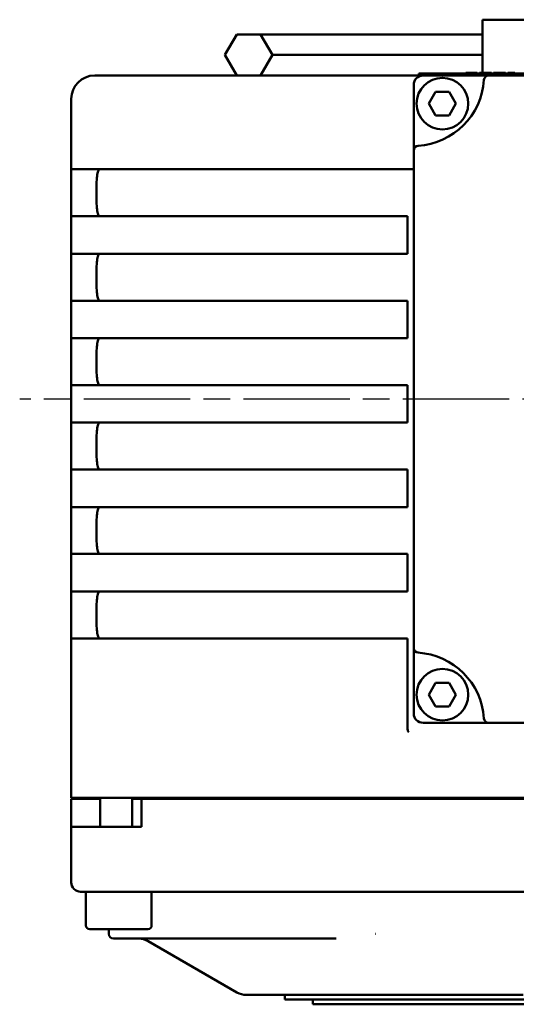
# Model space of a CAD drawing. Header units: millimetres. Extents: x 0 to 840, y 0 to 594.
# Tile 3 of 10: x 193 to 246, y 92 to 197. Entities that reach past the tile are written whole.
import ezdxf

# ---------------------------------------------------------------- set-up
doc = ezdxf.new("R2010")
doc.units = ezdxf.units.MM
doc.header["$LTSCALE"] = 2
doc.linetypes.add('CHAIN', pattern=[0.7087, 0.4724, -0.0591, 0.1181, -0.0591])
doc.layers.add('Видимый контур (ГОСТ)', color=7, linetype='Continuous', lineweight=50)
doc.layers.add('Маркер центра (ГОСТ)', color=7, linetype='Continuous', lineweight=25)

msp = doc.modelspace()

# ---------------------------------------------------------------- linework, layer by layer
at = {"layer": 'Видимый контур (ГОСТ)'}
for p, q in [((272.686, 196.966), (242.529, 196.966)), ((242.529, 193.536), (242.529, 196.966)), ((216.341, 195.402), (215.075, 193.209)), ((216.343, 195.402), (215.077, 193.209)), ((216.343, 195.402), (216.341, 195.402)), ((218.876, 195.402), (216.343, 195.402)), ((227.829, 195.402), (218.876, 195.402)), ((220.142, 193.209), (218.876, 195.402)), ((242.529, 195.402), (227.829, 195.402)), ((215.077, 193.209), (215.075, 193.209)), ((216.341, 191.016), (215.075, 193.209)), ((215.077, 193.209), (216.343, 191.016)), ((218.876, 191.016), (220.142, 193.209)), ((227.829, 193.209), (220.142, 193.209)), ((242.529, 193.209), (227.829, 193.209)), ((242.529, 191.316), (242.529, 193.536)), ((217.736, 191.016), (201.2, 191.016)), ((236.2, 191.016), (217.736, 191.016)), ((235.755, 191.216), (279.047, 191.216)), ((235.755, 191.016), (235.755, 191.216)), ((241.681, 191.016), (236.2, 191.016)), ((240.762, 191.316), (240.801, 191.316)), ((240.762, 191.316), (240.762, 191.216)), ((240.801, 191.316), (240.979, 191.316)), ((240.801, 191.316), (240.801, 191.216)), ((240.979, 191.316), (241.4, 191.316)), ((241.4, 191.316), (241.922, 191.316)), ((243.185, 191.016), (241.681, 191.016)), ((241.922, 191.316), (241.922, 191.216)), ((241.922, 191.316), (241.958, 191.316)), ((241.958, 191.316), (241.958, 191.216)), ((241.958, 191.316), (241.977, 191.316)), ((241.977, 191.316), (241.977, 191.216)), ((242.217, 191.316), (242.217, 191.216)), ((242.217, 191.316), (242.856, 191.316)), ((242.856, 191.316), (243.496, 191.316)), ((313.716, 191.016), (243.185, 191.016)), ((243.496, 191.316), (243.496, 191.216)), ((243.718, 191.316), (243.718, 191.216)), ((243.718, 191.316), (244.356, 191.316)), ((244.356, 191.316), (244.997, 191.316)), ((244.997, 191.316), (244.997, 191.216)), ((245.228, 191.316), (245.985, 191.316)), ((245.228, 191.316), (245.228, 191.216)), ((245.985, 191.316), (245.985, 191.216)), ((235.2, 190.016), (235.2, 184.535)), ((236.82, 188.02), (237.542, 189.27)), ((237.542, 189.27), (238.985, 189.27)), ((238.985, 189.27), (239.707, 188.02)), ((198.7, 188.516), (198.7, 181.016)), ((237.542, 186.77), (236.82, 188.02)), ((239.707, 188.02), (238.985, 186.77)), ((238.985, 186.77), (237.542, 186.77)), ((235.2, 184.535), (235.2, 183.031)), ((235.2, 183.031), (235.2, 130)), ((198.7, 181.016), (198.7, 176.016)), ((199.433, 181.016), (198.7, 181.016)), ((199.433, 181.016), (215.968, 181.016)), ((217.736, 181.016), (215.968, 181.016)), ((217.736, 181.016), (234.2, 181.016)), ((234.2, 181.016), (235.2, 181.016)), ((198.7, 176.016), (198.7, 172.016)), ((198.7, 176.016), (199.433, 176.016)), ((215.968, 176.016), (199.433, 176.016)), ((215.968, 176.016), (217.736, 176.016)), ((234.529, 176.016), (217.736, 176.016)), ((234.529, 172.016), (234.529, 176.016)), ((198.7, 172.016), (198.7, 167.016)), ((199.433, 172.016), (198.7, 172.016)), ((199.433, 172.016), (215.968, 172.016)), ((217.736, 172.016), (215.968, 172.016)), ((217.736, 172.016), (234.529, 172.016)), ((198.7, 167.016), (198.7, 163.016)), ((198.7, 167.016), (199.433, 167.016)), ((215.968, 167.016), (199.433, 167.016)), ((215.968, 167.016), (217.736, 167.016)), ((234.529, 167.016), (217.736, 167.016)), ((234.529, 163.016), (234.529, 167.016)), ((198.7, 163.016), (198.7, 158.016)), ((199.433, 163.016), (198.7, 163.016)), ((199.433, 163.016), (215.968, 163.016)), ((217.736, 163.016), (215.968, 163.016)), ((217.736, 163.016), (234.529, 163.016)), ((198.7, 158.016), (199.433, 158.016)), ((198.7, 158.016), (198.7, 154.016)), ((215.968, 158.016), (199.433, 158.016)), ((215.968, 158.016), (217.736, 158.016)), ((234.529, 158.016), (217.736, 158.016)), ((234.529, 154.016), (234.529, 158.016)), ((198.7, 154.016), (198.7, 149.016)), ((199.433, 154.016), (198.7, 154.016)), ((199.433, 154.016), (215.968, 154.016)), ((217.736, 154.016), (215.968, 154.016)), ((217.736, 154.016), (234.529, 154.016)), ((198.7, 149.016), (199.433, 149.016)), ((198.7, 149.016), (198.7, 145.016)), ((215.968, 149.016), (199.433, 149.016)), ((215.968, 149.016), (217.736, 149.016)), ((234.529, 149.016), (217.736, 149.016)), ((234.529, 145.016), (234.529, 149.016)), ((199.433, 145.016), (198.7, 145.016)), ((198.7, 145.016), (198.7, 140.016)), ((199.433, 145.016), (215.968, 145.016)), ((217.736, 145.016), (215.968, 145.016)), ((217.736, 145.016), (234.529, 145.016)), ((198.7, 140.016), (198.7, 136.016)), ((198.7, 140.016), (199.433, 140.016)), ((215.968, 140.016), (199.433, 140.016)), ((215.968, 140.016), (217.736, 140.016)), ((234.529, 140.016), (217.736, 140.016)), ((234.529, 136.016), (234.529, 140.016)), ((198.7, 136.016), (198.7, 131.016)), ((199.433, 136.016), (198.7, 136.016)), ((199.433, 136.016), (215.968, 136.016)), ((217.736, 136.016), (215.968, 136.016)), ((217.736, 136.016), (234.529, 136.016)), ((198.7, 131.016), (201.2, 131.016)), ((198.7, 131.016), (198.7, 114.016)), ((234.529, 131.016), (201.2, 131.016)), ((234.529, 121.483), (234.529, 131.016)), ((235.2, 130), (235.2, 128.497)), ((235.2, 128.497), (235.2, 123.016)), ((236.82, 125.02), (237.542, 126.27)), ((237.542, 126.27), (238.985, 126.27)), ((238.985, 126.27), (239.707, 125.02)), ((237.542, 123.77), (236.82, 125.02)), ((239.707, 125.02), (238.985, 123.77)), ((238.985, 123.77), (237.542, 123.77)), ((236.2, 122.016), (241.681, 122.016)), ((241.681, 122.016), (243.185, 122.016)), ((243.185, 122.016), (313.716, 122.016)), ((201.2, 114.016), (198.7, 114.016)), ((201.769, 113.916), (198.7, 113.916)), ((198.7, 113.916), (198.7, 110.916)), ((319.2, 114.016), (201.2, 114.016)), ((201.769, 110.916), (201.769, 114.016)), ((206.2, 113.916), (205.18, 113.916)), ((205.18, 113.916), (205.18, 110.916)), ((205.769, 113.916), (205.769, 114.016)), ((314.2, 113.916), (206.2, 113.916)), ((206.2, 113.916), (206.2, 110.916)), ((238.787, 114.016), (238.787, 113.916)), ((198.7, 110.916), (201.2, 110.916)), ((198.7, 110.916), (198.7, 105.016)), ((206.2, 110.916), (201.2, 110.916)), ((201.2, 104.016), (199.7, 104.016)), ((200.269, 100.416), (200.269, 104.016)), ((201.2, 104.016), (319.2, 104.016)), ((207.269, 100.416), (207.269, 104.016)), ((206.869, 100.016), (200.669, 100.016)), ((202.7, 100.016), (202.7, 99.516)), ((203.629, 99.016), (203.2, 99.016)), ((203.629, 99.016), (209.134, 99.016)), ((206.901, 98.748), (216.365, 93.284)), ((209.629, 99.016), (209.134, 99.016)), ((209.629, 99.016), (226.94, 99.016)), ((217.365, 93.016), (245.567, 93.016)), ((221.454, 93.016), (221.454, 92.516)), ((221.454, 92.516), (235.755, 92.516)), ((224.454, 92.516), (224.454, 92.016)), ((276.29, 92.516), (235.755, 92.516)), ((246.856, 93.016), (245.567, 93.016)), ((224.454, 92.016), (235.755, 92.016)), ((275.989, 92.016), (235.755, 92.016))]:
    msp.add_line(p, q, dxfattribs=at)
for centre in [(238.264, 188.02), (238.264, 125.02)]:
    msp.add_circle(centre, 2.75, dxfattribs=at)
for centre, radius, start, end in [((201.2, 188.516), 2.5, 90, 180), ((236.2, 190.016), 1, 90, 180), ((243.185, 190.516), 0.5, 90, 176.41668), ((235.2, 191.016), 7.5, 273.58332, 356.41668), ((235.7, 183.031), 0.5, 93.58332, 180), ((235.7, 130), 0.5, 180, 266.41668), ((235.2, 122.016), 7.5, 3.58332, 86.41668), ((236.2, 123.016), 1, 180, 270), ((243.185, 122.516), 0.5, 183.58332, 270), ((199.7, 105.016), 1, 180, 270), ((200.669, 100.416), 0.4, 180, 270), ((206.869, 100.416), 0.4, 270, 0), ((203.2, 99.516), 0.5, 180, 270), ((205.901, 97.016), 2, 60, 90), ((217.365, 95.016), 2, 240, 270)]:
    msp.add_arc(centre, radius, start, end, dxfattribs=at)
for points, knots in [([(201.718, 181.016), (201.664, 181.016), (201.611, 180.954), (201.521, 180.698), (201.484, 180.505), (201.43, 180.059), (201.409, 179.779), (201.382, 179.164), (201.376, 178.829), (201.376, 178.202), (201.382, 177.868), (201.409, 177.253), (201.43, 176.972), (201.484, 176.527), (201.521, 176.334), (201.611, 176.078), (201.664, 176.016), (201.718, 176.016)], [-1.13800402, -1.13800402, -1.13800402, -1.13800402, -1.04277098, -1.04277098, -0.94753794, -0.94753794, -0.85345033, -0.85345033, -0.75936272, -0.75936272, -0.66527511, -0.66527511, -0.5711875, -0.5711875, -0.47595446, -0.47595446, -0.38072142, -0.38072142, -0.38072142, -0.38072142]), ([(201.718, 172.016), (201.664, 172.016), (201.611, 171.954), (201.521, 171.698), (201.484, 171.505), (201.43, 171.059), (201.409, 170.779), (201.382, 170.164), (201.376, 169.829), (201.376, 169.202), (201.382, 168.868), (201.409, 168.253), (201.43, 167.972), (201.484, 167.527), (201.521, 167.334), (201.611, 167.078), (201.664, 167.016), (201.718, 167.016)], [-1.13800402, -1.13800402, -1.13800402, -1.13800402, -1.04277098, -1.04277098, -0.94753794, -0.94753794, -0.85345033, -0.85345033, -0.75936272, -0.75936272, -0.66527511, -0.66527511, -0.5711875, -0.5711875, -0.47595446, -0.47595446, -0.38072142, -0.38072142, -0.38072142, -0.38072142]), ([(201.718, 163.016), (201.664, 163.016), (201.611, 162.954), (201.521, 162.698), (201.484, 162.505), (201.43, 162.059), (201.409, 161.779), (201.382, 161.164), (201.376, 160.829), (201.376, 160.516), (201.376, 160.202), (201.382, 159.868), (201.409, 159.253), (201.43, 158.972), (201.484, 158.527), (201.521, 158.334), (201.611, 158.078), (201.664, 158.016), (201.718, 158.016)], [1.14008414, 1.14008414, 1.14008414, 1.14008414, 1.23531718, 1.23531718, 1.33055023, 1.33055023, 1.42463784, 1.42463784, 1.51872544, 1.51872544, 1.51872544, 1.61281305, 1.61281305, 1.70690066, 1.70690066, 1.8021337, 1.8021337, 1.89736675, 1.89736675, 1.89736675, 1.89736675]), ([(201.718, 154.016), (201.664, 154.016), (201.611, 153.954), (201.521, 153.698), (201.484, 153.505), (201.43, 153.059), (201.409, 152.779), (201.382, 152.164), (201.376, 151.829), (201.376, 151.516), (201.376, 151.202), (201.382, 150.868), (201.409, 150.253), (201.43, 149.972), (201.484, 149.527), (201.521, 149.334), (201.611, 149.078), (201.664, 149.016), (201.718, 149.016)], [1.14008414, 1.14008414, 1.14008414, 1.14008414, 1.23531718, 1.23531718, 1.33055023, 1.33055023, 1.42463784, 1.42463784, 1.51872544, 1.51872544, 1.51872544, 1.61281305, 1.61281305, 1.70690066, 1.70690066, 1.8021337, 1.8021337, 1.89736675, 1.89736675, 1.89736675, 1.89736675]), ([(201.718, 145.016), (201.664, 145.016), (201.611, 144.954), (201.521, 144.698), (201.484, 144.505), (201.43, 144.059), (201.409, 143.779), (201.382, 143.164), (201.376, 142.829), (201.376, 142.516), (201.376, 142.202), (201.382, 141.868), (201.409, 141.253), (201.43, 140.972), (201.484, 140.527), (201.521, 140.334), (201.611, 140.078), (201.664, 140.016), (201.718, 140.016)], [1.14008414, 1.14008414, 1.14008414, 1.14008414, 1.23531718, 1.23531718, 1.33055023, 1.33055023, 1.42463784, 1.42463784, 1.51872544, 1.51872544, 1.51872544, 1.61281305, 1.61281305, 1.70690066, 1.70690066, 1.8021337, 1.8021337, 1.89736675, 1.89736675, 1.89736675, 1.89736675]), ([(201.718, 136.016), (201.664, 136.016), (201.611, 135.954), (201.521, 135.698), (201.484, 135.505), (201.43, 135.059), (201.409, 134.779), (201.382, 134.164), (201.376, 133.829), (201.376, 133.202), (201.382, 132.868), (201.409, 132.253), (201.43, 131.972), (201.484, 131.527), (201.521, 131.334), (201.611, 131.078), (201.664, 131.016), (201.718, 131.016)], [0.38072142, 0.38072142, 0.38072142, 0.38072142, 0.47595446, 0.47595446, 0.5711875, 0.5711875, 0.66527511, 0.66527511, 0.75936272, 0.75936272, 0.85345033, 0.85345033, 0.94753794, 0.94753794, 1.04277098, 1.04277098, 1.13800402, 1.13800402, 1.13800402, 1.13800402]), ([(234.669, 121.016), (234.668, 121.016), (234.668, 121.017), (234.643, 121.041), (234.623, 121.069), (234.586, 121.137), (234.57, 121.178), (234.536, 121.304), (234.53, 121.395), (234.53, 121.483)], [-0.049435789, -0.049435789, -0.049435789, -0.049435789, -0.049284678, -0.049284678, -0.039026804, -0.039026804, -0.026118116, -0.026118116, 0, 0, 0, 0]), ([(231.149, 99.516), (231.146, 99.515), (231.143, 99.515), (231.139, 99.514), (231.138, 99.514), (231.136, 99.513)], [-0.0011235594, -0.0011235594, -0.0011235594, -0.0011235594, 0, 0, 0.0007117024, 0.0007117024, 0.0007117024, 0.0007117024])]:
    msp.add_open_spline(points, degree=3, knots=knots, dxfattribs=at)
at = {"layer": 'Маркер центра (ГОСТ)', "linetype": 'CHAIN', "ltscale": 11.993792}
msp.add_line((330.376, 156.516), (193.205, 156.516), dxfattribs=at)

doc.saveas('drawing.dxf')
